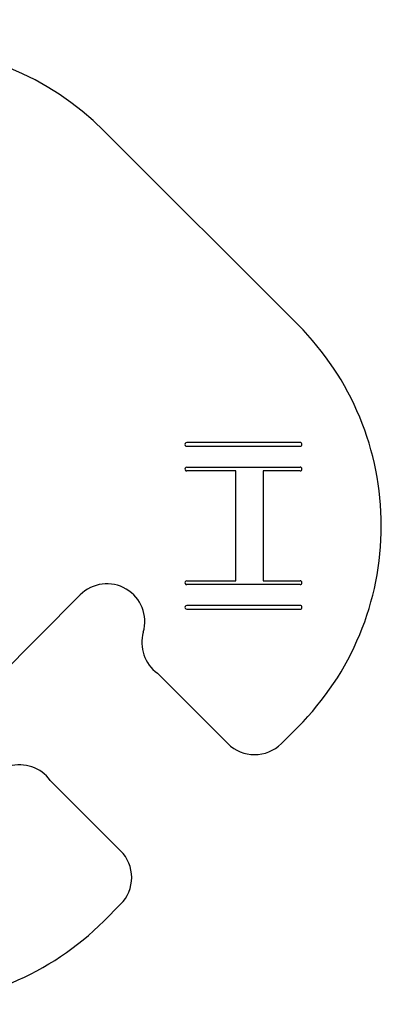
# Model space of a CAD drawing. Header units: millimetres. Extents: x -53 to 51, y -51 to 53.
# Tile 4 of 4: x 12 to 51, y -51 to 53. Entities that reach past the tile are written whole.
import ezdxf

# ---------------------------------------------------------------- set-up
doc = ezdxf.new("R2010")
doc.units = ezdxf.units.MM
doc.layers.add('Shape2DView028', color=7, linetype='CONTINUOUS')

msp = doc.modelspace()

# ---------------------------------------------------------------- linework, layer by layer
at = {"layer": 'Shape2DView028'}
for p, q in [((21.2132, 41.7193), (41.7193, 21.2132)), ((41.9296, 8.8), (29.9624, 8.8)), ((29.9624, 8.4), (41.9296, 8.4)), ((29.9624, 6.2), (41.9296, 6.2)), ((35.1624, 5.8), (29.9624, 5.8)), ((35.1624, -5.8), (35.1624, 5.8)), ((38.0296, 5.8), (38.0296, -5.8)), ((41.9296, 5.8), (38.0296, 5.8)), ((29.9624, -5.8), (35.1624, -5.8)), ((41.9296, -6.2), (29.9624, -6.2)), ((38.0296, -5.8), (41.9296, -5.8)), ((18.7065, -7.28674), (7.28674, -18.7065)), ((41.9296, -8.4), (29.9624, -8.4)), ((29.9624, -8.8), (41.9296, -8.8)), ((34.2947, -22.981), (26.8701, -15.5563)), ((41.7193, -21.2132), (39.9515, -22.981)), ((15.5563, -26.8701), (22.981, -34.2947)), ((22.981, -39.9515), (21.2132, -41.7193))]:
    msp.add_line(p, q, dxfattribs=at)
for centre, major_axis, start_param, end_param in [((0, 20.5061), (-13.0225, 27.0262), 5.04877, 0.336376), ((20.5061, 0), (-13.0225, 27.0262), 3.47797, 5.04877), ((29.9624, 8.6), (-0.08682, 0.18017), 5.83416, 2.69257), ((41.9296, 8.6), (-0.08682, 0.18017), 2.69257, 5.83416), ((29.9624, 6), (-0.08682, 0.18017), 5.83416, 2.69257), ((41.9296, 6), (-0.08682, 0.18017), 2.69257, 5.83416), ((21.5349, -10.1152), (-1.73634, 3.60349), 3.98381, 0.336376), ((29.9624, -6), (-0.08682, 0.18017), 5.83416, 2.69257), ((41.9296, -6), (-0.08682, 0.18017), 2.69257, 5.83416), ((29.9624, -8.6), (-0.08682, 0.18017), 5.83416, 2.69257), ((41.9296, -8.6), (-0.08682, 0.18017), 2.69257, 5.83416), ((29.2244, -12.3226), (-1.73634, 3.60349), 0.84222, 2.06327), ((37.1231, -20.1525), (1.73634, -3.60349), -1.23442, -5.94681), ((12.3226, -29.2244), (-1.73634, 3.60349), 4.89266, 6.11372), ((20.1525, -37.1231), (-1.73634, 3.60349), 3.47797, 5.04877), ((0, -20.5061), (-13.0225, 27.0262), 1.90717, 3.47797)]:
    msp.add_ellipse(centre, major_axis=major_axis, ratio=1, start_param=start_param, end_param=end_param, dxfattribs=at)

doc.saveas('drawing.dxf')
